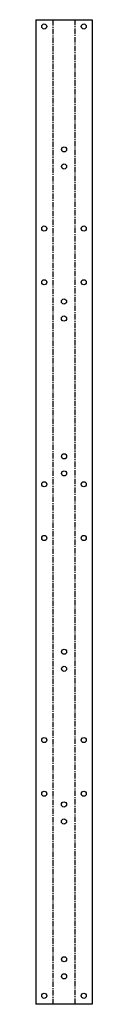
# Model space of a CAD drawing. Header units: millimetres. Extents: x -133 to 0, y 0 to 2310.
import ezdxf

# ---------------------------------------------------------------- set-up
doc = ezdxf.new("R2010")
doc.units = ezdxf.units.MM
doc.linetypes.add('CENTERX2', pattern=[20.32, 12.7, -2.54, 2.54, -2.54])

msp = doc.modelspace()

# ---------------------------------------------------------------- linework, layer by layer
at = {"color": 7, "linetype": 'Continuous', "lineweight": 25}
for p, q in [((-132.5, 2310), (-132.5, 0)), ((-132.5, 2310), (0, 2310)), ((0, 2310), (0, 0)), ((0, 0), (-132.5, 0))]:
    msp.add_line(p, q, dxfattribs=at)
at = {"color": 7, "linetype": 'CENTERX2'}
for p, q in [((-91.9, 0), (-91.9, 2310)), ((-40.6, 2310), (-40.6, 0))]:
    msp.add_line(p, q, dxfattribs=at)
at = {"color": 7, "linetype": 'Continuous', "lineweight": 25}
for centre in [(-112.5, 2294), (-20, 2294), (-66, 2005.6), (-66, 1965.6), (-112.5, 1820), (-20, 1820), (-112.5, 1694), (-20, 1694), (-66.3, 1648.9), (-66.3, 1608.9), (-66, 1285.6), (-66, 1245.6), (-112.5, 1220), (-20, 1220), (-112.5, 1094), (-20, 1094), (-66, 827.1), (-66, 787.1), (-112.5, 620), (-20, 620), (-112.5, 494), (-20, 494), (-66.3, 468.9), (-66.3, 428.9), (-66, 105.6), (-66, 65.6), (-112.5, 20), (-20, 20)]:
    msp.add_circle(centre, 6, dxfattribs=at)

doc.saveas('drawing.dxf')
